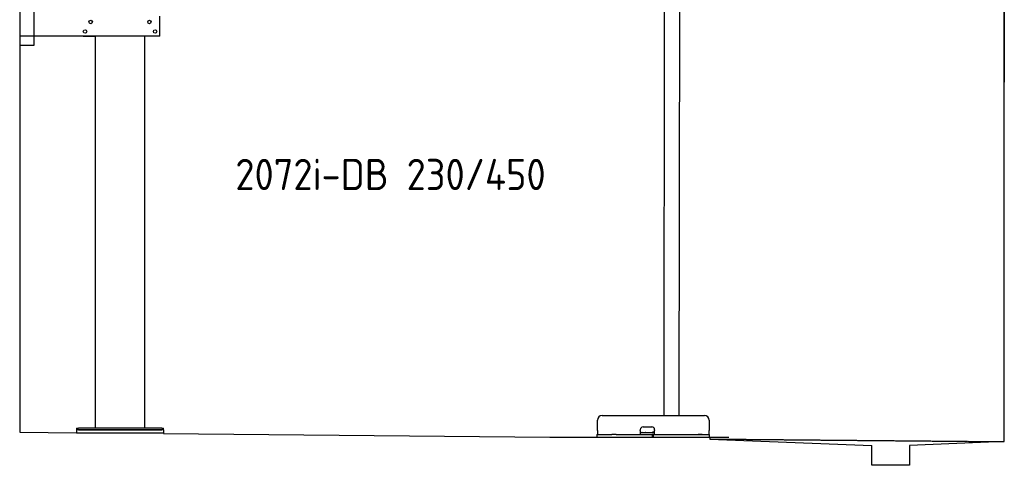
# Model space of a CAD drawing. Header units: millimetres. Extents: x 1073 to 6773, y 5641 to 12616.
# Tile 1 of 4: x 1073 to 6273, y 5641 to 7995. Entities that reach past the tile are written whole.
import ezdxf

# ---------------------------------------------------------------- set-up
doc = ezdxf.new("R2010")
doc.units = ezdxf.units.MM
doc.linetypes.add('GEN3', pattern=[6.25, 5, -1.25])
doc.layers.get('0').update_dxf_attribs({"lineweight": 25})
doc.layers.add('3', color=6, linetype='GEN3', lineweight=25)
doc.styles.add('STANDARD-1', font='arial.ttf')

msp = doc.modelspace()

# ---------------------------------------------------------------- linework, layer by layer
for p, q in [((1072.8, 12115.9), (1072.8, 5815.9)), ((6272.8, 11815.9), (6272.8, 7665.9)), ((4477.2, 8174), (4474.2, 5904)), ((4557.2, 8173.9), (4554.2, 5904)), ((6272.8, 5765.9), (6272.8, 8115.9)), ((1147.8, 8063), (1147.8, 7858)), ((1812.8, 7908), (1812.8, 8013)), ((1812.8, 7908), (1072.8, 7908)), ((1407.8, 7908), (1470.8, 7908)), ((1472.8, 5838), (1472.8, 7908)), ((1732.8, 5838), (1732.8, 7908)), ((1797.8, 7908), (1734.8, 7908)), ((1147.8, 7858), (1072.8, 7858)), ((4124, 5824), (4124, 5879)), ((4149, 5904), (4689, 5904)), ((4714, 5879), (4714, 5824)), ((1372.8, 5838), (1372.8, 5828)), ((1372.8, 5838), (1382.8, 5838)), ((1372.8, 5828), (1372.8, 5813)), ((1832.8, 5828), (1372.8, 5828)), ((1822.8, 5838), (1382.8, 5838)), ((1382.8, 5828), (1822.8, 5828)), ((1822.8, 5838), (1832.8, 5838)), ((1832.8, 5828), (1832.8, 5838)), ((1832.8, 5828), (1832.8, 5813)), ((4350, 5824), (4350, 5829)), ((4365, 5844), (4411, 5844)), ((4426, 5829), (4426, 5824)), ((1072.8, 5815.9), (1372.8, 5813)), ((1372.8, 5813), (1832.8, 5813)), ((1832.8, 5813), (1832.8, 5808.6)), ((1832.8, 5808.6), (3872.8, 5789)), ((3872.8, 5789), (4817.8, 5789)), ((4121.5, 5804), (4131.5, 5804)), ((4121.5, 5804), (4121.5, 5789)), ((4124, 5824), (4124, 5804)), ((4131.5, 5804), (4178, 5804)), ((4178, 5804), (4187.6, 5804)), ((4187.6, 5804), (4200.6, 5804)), ((4222.4, 5804), (4200.6, 5804)), ((4222.4, 5804), (4235.5, 5804)), ((4235.5, 5804), (4245.1, 5804)), ((4245.1, 5804), (4405.5, 5804)), ((4350, 5824), (4350, 5804)), ((4352, 5814), (4350, 5814)), ((4352, 5814), (4424, 5814)), ((4405.5, 5804), (4415.5, 5804)), ((4417.5, 5804), (4415.5, 5804)), ((4415.5, 5789), (4415.5, 5804)), ((4416, 5816), (4417, 5816)), ((4426, 5816), (4417, 5816)), ((4417.5, 5804), (4427.5, 5804)), ((4417.5, 5804), (4417.5, 5789)), ((4423, 5816), (4423, 5815)), ((4423, 5814), (4423, 5815)), ((4426, 5814), (4424, 5814)), ((4426, 5804), (4426, 5824)), ((4427.5, 5804), (4633, 5804)), ((4577.4, 5804), (4590.5, 5804)), ((4590.5, 5804), (4600.1, 5804)), ((4600.1, 5804), (4706.5, 5804)), ((4633, 5804), (4642.6, 5804)), ((4642.6, 5804), (4655.6, 5804)), ((4677.4, 5804), (4655.6, 5804)), ((4706.5, 5804), (4716.5, 5804)), ((4714, 5804), (4714, 5824)), ((4716.5, 5789), (4716.5, 5804)), ((4717.8, 5789), (4717.8, 5779.9)), ((4717.8, 5779.9), (5572.8, 5745.8)), ((5572.8, 5640.9), (5572.8, 5745.8)), ((6272.8, 5765.9), (5772.3, 5745.8)), ((5772.3, 5745.8), (5772.8, 5640.9)), ((5772.8, 5640.9), (5572.8, 5640.9))]:
    msp.add_line(p, q)
for centre in [(1447.8, 7983), (1757.8, 7983), (1417.8, 7933), (1787.8, 7933)]:
    msp.add_circle(centre, 9)
for centre, radius, start, end in [((4149, 5879), 25, 90, 180), ((4689, 5879), 25, 0, 90), ((4365, 5829), 15, 90, 180), ((4411, 5829), 15, 0, 90), ((4357.3, 5815), 1, 270, 330), ((4359, 5814), 1, 0, 150), ((4379, 5814), 1, 30, 180), ((4380.8, 5815), 1, 210, 270), ((4414, 5815), 1, 270, 0), ((4416, 5815), 1, 90, 180)]:
    msp.add_arc(centre, radius, start, end)
at = {"layer": '3'}
msp.add_line((4717.8, 5779.9), (6272.8, 5765.9), dxfattribs=at)

# ---------------------------------------------------------------- texts
at = {"insert": (2211.7, 7260), "char_height": 165, "width": 2051.959, "attachment_point": 1, "style": 'STANDARD-1'}
msp.add_mtext('\\pt330;{\\Fisocp2|c0;2072i-DB 230/450}', dxfattribs=at)

doc.saveas('drawing.dxf')
